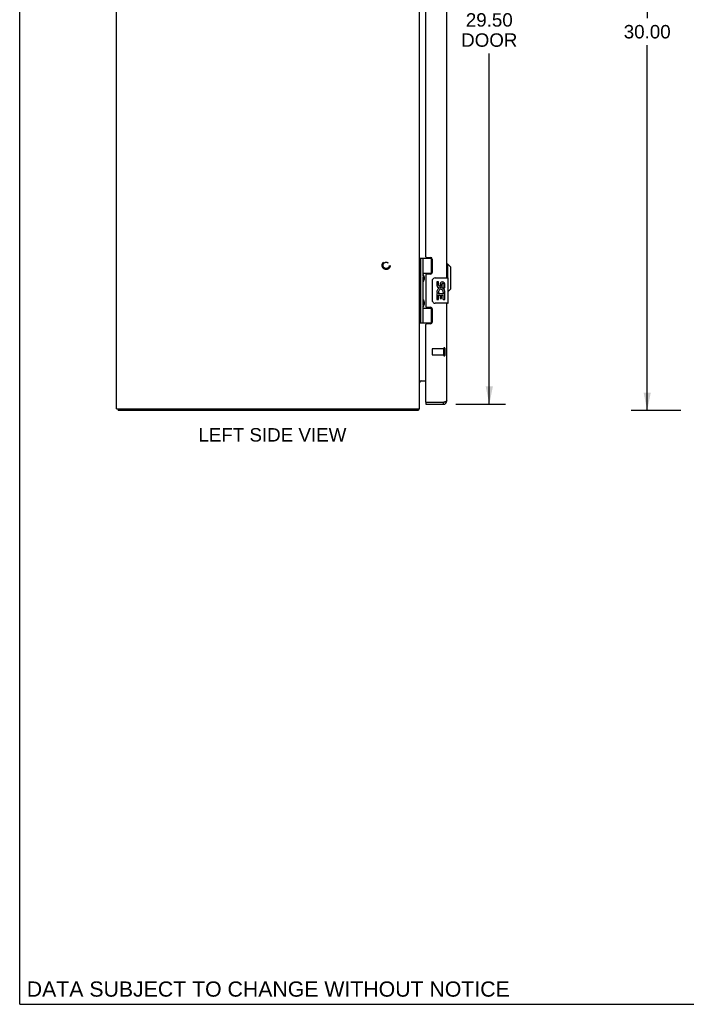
# Model space of a CAD drawing. Header units: inches. Extents: x 0 to 120, y 0 to 78.
# Tile 1 of 4: x 0 to 26, y 0 to 39. Entities that reach past the tile are written whole.
import ezdxf

# ---------------------------------------------------------------- set-up
doc = ezdxf.new("R2010")
doc.units = ezdxf.units.IN
doc.header["$LTSCALE"] = 6.625984
doc.header["$MEASUREMENT"] = 0
doc.linetypes.add('HIDDEN', pattern=[0.2, 0.1, -0.1])
doc.layers.get('0').update_dxf_attribs({"linetype": 'CONTINUOUS'})
for name, color, linetype in [('02___PRT_ALL_AXES', 7, 'CONTINUOUS'), ('DEFAULT_2', 8, 'HIDDEN'), ('DIMENSIONS', 7, 'CONTINUOUS')]:
    doc.layers.add(name, color=color, linetype=linetype)
doc.styles.get("Standard").update_dxf_attribs({"font": 'arial.ttf'})
doc.dimstyles.new('DIMSTYLE_1', dxfattribs={"dimtxt": 0.531496, "dimasz": 0.708661, "dimexe": 0.09, "dimexo": 0.07, "dimgap": 0.0375, "dimtad": 0, "dimtih": 1, "dimtoh": 1, "dimzin": 4, "dimdsep": 46, "dimtxsty": 'Standard', "dimblk": '_FILLED', "dimblk1": '_FILLED', "dimblk2": '_FILLED', "dimcen": 0.09, "dimazin": 1, "dimtfac": 1, "dimtofl": 0, "dimtmove": 0, "dimatfit": 3, "dimldrblk": '_FILLED', "dimfxl": 1, "dimtolj": 1, "dimtzin": 4, "dimarcsym": 0})

# ---------------------------------------------------------------- blocks, each defined once
blk = doc.blocks.new('_FILLED')
at = {"color": 0, "linetype": 'ByBlock'}
blk.add_solid([(0, 0), (-1, 0.2), (-1, -0.2)], dxfattribs=at)
blk = doc.blocks.new('*D2')
at = {"layer": 'DIMENSIONS', "color": 2, "linetype": 'Continuous'}
for p, q in [((26.176, 53.502), (24.202, 53.502)), ((24.839, 53.502), (24.839, 39.033)), ((24.839, 23.502), (24.839, 37.97)), ((26.176, 23.502), (24.202, 23.502))]:
    blk.add_line(p, q, dxfattribs=at)
at = {"layer": 'DIMENSIONS', "color": 2, "linetype": 'Continuous', "xscale": 0.7086614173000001, "yscale": 0.7086614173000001, "zscale": 0.7086614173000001}
for p, rotation in [((24.839, 53.502), 90), ((24.839, 23.502), 270)]:
    blk.add_blockref('_FILLED', p, dxfattribs=dict(at, rotation=rotation))
at = {"layer": 'DIMENSIONS', "color": 2, "linetype": 'Continuous', "insert": (24.839, 38.767), "char_height": 0.5315, "width": 1.85727, "attachment_point": 2, "line_spacing_factor": 0.9}
blk.add_mtext('30.00', dxfattribs=at)
blk = doc.blocks.new('*D4')
at = {"layer": 'DIMENSIONS', "color": 2, "linetype": 'Continuous'}
for p, q in [((17.266, 53.252), (19.225, 53.252)), ((18.588, 53.252), (18.588, 39.498)), ((18.588, 23.752), (18.588, 37.638)), ((17.266, 23.752), (19.225, 23.752))]:
    blk.add_line(p, q, dxfattribs=at)
at = {"layer": 'DIMENSIONS', "color": 2, "linetype": 'Continuous', "xscale": 0.7086614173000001, "yscale": 0.7086614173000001, "zscale": 0.7086614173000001}
for p, rotation in [((18.588, 53.252), 90), ((18.588, 23.752), 270)]:
    blk.add_blockref('_FILLED', p, dxfattribs=dict(at, rotation=rotation))
at = {"layer": 'DIMENSIONS', "color": 2, "linetype": 'Continuous', "insert": (18.588, 39.233), "char_height": 0.5315, "width": 2.22478, "attachment_point": 2, "line_spacing_factor": 0.9}
blk.add_mtext('29.50\\PDOOR', dxfattribs=at)

msp = doc.modelspace()

# ---------------------------------------------------------------- linework, layer by layer
at = {"color": 7, "linetype": 'Continuous'}
for p, q in [((0, 0), (0, 77.953)), ((15.837, 29.531), (16.321, 29.531)), ((15.837, 26.972), (15.837, 29.531)), ((15.876, 26.972), (15.876, 29.531)), ((15.974, 28.834), (15.974, 29.531)), ((16.289, 29.531), (16.289, 28.941)), ((16.944, 29.302), (16.905, 29.302)), ((17.062, 29.184), (16.944, 29.302)), ((16.944, 28.752), (16.944, 29.302)), ((15.832, 28.873), (15.837, 28.874)), ((15.974, 28.941), (16.321, 28.941)), ((15.986, 28.843), (15.987, 28.84)), ((16.263, 28.932), (16.315, 28.932)), ((17.062, 28.318), (17.062, 29.184)), ((15.832, 28.615), (15.837, 28.614)), ((15.974, 27.85), (15.974, 28.653)), ((15.986, 28.644), (15.985, 28.641)), ((15.987, 28.648), (15.986, 28.644)), ((15.989, 28.651), (15.987, 28.648)), ((15.989, 28.834), (15.991, 28.83)), ((15.99, 28.655), (15.989, 28.651)), ((15.993, 28.663), (15.99, 28.655)), ((15.991, 28.83), (15.997, 28.814)), ((15.991, 28.815), (15.991, 28.814)), ((15.991, 28.814), (15.991, 28.674)), ((15.991, 28.674), (15.991, 28.673)), ((15.991, 28.673), (15.991, 28.673)), ((15.997, 28.671), (15.993, 28.663)), ((15.997, 28.814), (15.999, 28.81)), ((15.999, 28.677), (15.997, 28.671)), ((15.999, 28.81), (16.001, 28.806)), ((16.001, 28.682), (15.999, 28.677)), ((16.002, 28.686), (16.001, 28.682)), ((16.34, 27.852), (16.34, 28.652)), ((16.44, 28.752), (16.95, 28.752)), ((16.965, 27.767), (16.965, 28.737)), ((17.062, 28.318), (16.965, 28.221)), ((15.832, 27.889), (15.837, 27.89)), ((15.986, 27.857), (15.988, 27.854)), ((15.988, 27.854), (15.989, 27.85)), ((15.989, 27.85), (15.991, 27.846)), ((15.993, 27.679), (15.99, 27.671)), ((15.991, 27.846), (15.997, 27.83)), ((15.991, 27.831), (15.991, 27.83)), ((15.991, 27.83), (15.991, 27.69)), ((15.991, 27.69), (15.991, 27.689)), ((15.991, 27.688), (15.991, 27.689)), ((15.998, 27.691), (15.993, 27.679)), ((15.997, 27.83), (15.999, 27.826)), ((16, 27.695), (15.998, 27.691)), ((15.999, 27.826), (16.001, 27.822)), ((16.002, 27.699), (16, 27.695)), ((16.003, 27.704), (16.002, 27.699)), ((16.95, 27.752), (16.44, 27.752)), ((15.832, 27.63), (15.837, 27.63)), ((15.974, 26.972), (15.974, 27.669)), ((15.974, 27.563), (16.321, 27.563)), ((15.986, 27.66), (15.985, 27.657)), ((15.987, 27.664), (15.986, 27.66)), ((15.989, 27.667), (15.987, 27.664)), ((15.99, 27.671), (15.989, 27.667)), ((16.315, 27.572), (16.263, 27.572)), ((16.289, 27.563), (16.289, 26.972)), ((15.837, 26.972), (16.321, 26.972)), ((16.08, 23.827), (16.095, 23.827)), ((16.08, 23.827), (16.08, 23.752)), ((16.77, 23.752), (16.77, 23.827)), ((3.895, 23.577), (3.895, 23.502)), ((15.769, 23.577), (15.769, 23.502)), ((15.79, 23.545), (15.769, 23.566)), ((0, 0), (120.472, 0))]:
    msp.add_line(p, q, dxfattribs=at)
at = {"color": 3, "linetype": 'Continuous'}
for p, q in [((3.832, 23.577), (3.832, 53.427)), ((15.832, 23.577), (15.832, 53.427)), ((16.905, 28.752), (16.905, 48.252)), ((16.08, 29.593), (16.08, 47.41)), ((16.111, 29.562), (16.267, 29.562)), ((16.33, 29.499), (16.33, 28.972)), ((16.08, 28.878), (16.08, 27.625)), ((16.267, 28.909), (16.111, 28.909)), ((16.905, 23.887), (16.905, 27.752)), ((16.111, 27.594), (16.267, 27.594)), ((16.33, 27.531), (16.33, 27.004)), ((16.08, 23.842), (16.08, 26.91)), ((16.267, 26.941), (16.111, 26.941)), ((15.842, 24.66), (15.84, 24.662)), ((15.847, 24.677), (16.08, 24.677)), ((16.77, 23.827), (16.095, 23.827)), ((16.787, 23.832), (16.77, 23.827)), ((3.832, 23.577), (15.832, 23.577)), ((15.769, 23.502), (3.895, 23.502)), ((16.08, 23.752), (16.77, 23.752))]:
    msp.add_line(p, q, dxfattribs=at)
at = {"color": 7, "linetype": 'Continuous'}
for points in [[(15.974, 28.889), (15.974, 28.888), (15.974, 28.888), (15.974, 28.887), (15.975, 28.886), (15.975, 28.885), (15.975, 28.884), (15.975, 28.883), (15.975, 28.882), (15.975, 28.881), (15.975, 28.879), (15.975, 28.878), (15.976, 28.877), (15.976, 28.876), (15.976, 28.875), (15.976, 28.874), (15.977, 28.873), (15.977, 28.871), (15.977, 28.87), (15.977, 28.869), (15.978, 28.867), (15.978, 28.866), (15.978, 28.865), (15.979, 28.863), (15.979, 28.862), (15.98, 28.861), (15.98, 28.859), (15.981, 28.858), (15.981, 28.856), (15.982, 28.855), (15.982, 28.853), (15.983, 28.852), (15.983, 28.85), (15.984, 28.848), (15.985, 28.847), (15.986, 28.843)], [(15.985, 28.641), (15.984, 28.639), (15.983, 28.638), (15.983, 28.636), (15.982, 28.634), (15.982, 28.633), (15.981, 28.631), (15.981, 28.63), (15.98, 28.628), (15.98, 28.627), (15.979, 28.626), (15.979, 28.624), (15.978, 28.623), (15.978, 28.621), (15.978, 28.62), (15.977, 28.619), (15.977, 28.618), (15.977, 28.616), (15.977, 28.615), (15.976, 28.614), (15.976, 28.613), (15.976, 28.611), (15.976, 28.61), (15.975, 28.609), (15.975, 28.608), (15.975, 28.607), (15.975, 28.606), (15.975, 28.605), (15.975, 28.604), (15.975, 28.603), (15.975, 28.602), (15.974, 28.601), (15.974, 28.6), (15.974, 28.599), (15.974, 28.598)], [(15.987, 28.84), (15.988, 28.838), (15.989, 28.834)], [(16.001, 28.806), (16.002, 28.802), (16.003, 28.8), (16.004, 28.798), (16.005, 28.796), (16.005, 28.794), (16.006, 28.792), (16.007, 28.79), (16.007, 28.788), (16.008, 28.786), (16.009, 28.784), (16.009, 28.782), (16.01, 28.78), (16.01, 28.779), (16.011, 28.777), (16.011, 28.775), (16.012, 28.774), (16.012, 28.772), (16.013, 28.771), (16.013, 28.769), (16.013, 28.768), (16.014, 28.766), (16.014, 28.765), (16.014, 28.763), (16.014, 28.762), (16.015, 28.761), (16.015, 28.759), (16.015, 28.758), (16.015, 28.756), (16.015, 28.755), (16.015, 28.754), (16.016, 28.753), (16.016, 28.751), (16.016, 28.75), (16.016, 28.749), (16.016, 28.748), (16.016, 28.746), (16.016, 28.745), (16.016, 28.744), (16.016, 28.743), (16.016, 28.741), (16.016, 28.74), (16.016, 28.739), (16.016, 28.738), (16.016, 28.736), (16.016, 28.735), (16.015, 28.734), (16.015, 28.732), (16.015, 28.731), (16.015, 28.73), (16.015, 28.728), (16.015, 28.727), (16.014, 28.726), (16.014, 28.724), (16.014, 28.723), (16.014, 28.721), (16.013, 28.72), (16.013, 28.718), (16.013, 28.717), (16.012, 28.715), (16.012, 28.714), (16.011, 28.712), (16.011, 28.71), (16.01, 28.709), (16.01, 28.707), (16.009, 28.705), (16.009, 28.703), (16.008, 28.702), (16.007, 28.7), (16.007, 28.698), (16.006, 28.696), (16.005, 28.694), (16.005, 28.692), (16.004, 28.69), (16.003, 28.688), (16.002, 28.686)], [(16.34, 28.652), (16.34, 28.658), (16.34, 28.664), (16.341, 28.67), (16.343, 28.676), (16.344, 28.682), (16.346, 28.688)], [(15.974, 27.905), (15.974, 27.904), (15.974, 27.903), (15.974, 27.902), (15.975, 27.901), (15.975, 27.9), (15.975, 27.899), (15.975, 27.898), (15.975, 27.897), (15.975, 27.896), (15.975, 27.895), (15.975, 27.894), (15.976, 27.893), (15.976, 27.892), (15.976, 27.891), (15.976, 27.889), (15.977, 27.888), (15.977, 27.887), (15.977, 27.886), (15.977, 27.885), (15.978, 27.883), (15.978, 27.882), (15.978, 27.881), (15.979, 27.879), (15.979, 27.878), (15.98, 27.876), (15.98, 27.875), (15.981, 27.873), (15.981, 27.872), (15.982, 27.87), (15.982, 27.869), (15.983, 27.867), (15.983, 27.866), (15.984, 27.864), (15.985, 27.862), (15.985, 27.861), (15.986, 27.857)], [(16.001, 27.822), (16.002, 27.818), (16.003, 27.815), (16.004, 27.813), (16.005, 27.811), (16.005, 27.809), (16.006, 27.807), (16.007, 27.805), (16.007, 27.804), (16.008, 27.802), (16.009, 27.8), (16.009, 27.798), (16.01, 27.796), (16.01, 27.795), (16.011, 27.793), (16.011, 27.791), (16.012, 27.79), (16.012, 27.788), (16.013, 27.786), (16.013, 27.785), (16.013, 27.783), (16.014, 27.782), (16.014, 27.78), (16.014, 27.779), (16.014, 27.778), (16.015, 27.776), (16.015, 27.775), (16.015, 27.774), (16.015, 27.772), (16.015, 27.771), (16.015, 27.77), (16.016, 27.768), (16.016, 27.767), (16.016, 27.766), (16.016, 27.765), (16.016, 27.763), (16.016, 27.762), (16.016, 27.761), (16.016, 27.76), (16.016, 27.758), (16.016, 27.757), (16.016, 27.756), (16.016, 27.755), (16.016, 27.753), (16.016, 27.752), (16.016, 27.751), (16.015, 27.749), (16.015, 27.748), (16.015, 27.747), (16.015, 27.745), (16.015, 27.744), (16.015, 27.743), (16.014, 27.741), (16.014, 27.74), (16.014, 27.739), (16.014, 27.737), (16.013, 27.736), (16.013, 27.734), (16.013, 27.733), (16.012, 27.731), (16.012, 27.729), (16.011, 27.728), (16.011, 27.726), (16.01, 27.725), (16.01, 27.723), (16.009, 27.721), (16.009, 27.719), (16.008, 27.717), (16.007, 27.716), (16.007, 27.714), (16.006, 27.712), (16.005, 27.71), (16.005, 27.708), (16.004, 27.706), (16.003, 27.704)], [(16.346, 27.815), (16.344, 27.821), (16.343, 27.827), (16.341, 27.833), (16.34, 27.839), (16.34, 27.845), (16.34, 27.852)], [(15.985, 27.657), (15.984, 27.655), (15.983, 27.653), (15.983, 27.652), (15.982, 27.65), (15.982, 27.649), (15.981, 27.647), (15.981, 27.646), (15.98, 27.644), (15.98, 27.643), (15.979, 27.641), (15.979, 27.64), (15.978, 27.638), (15.978, 27.637), (15.978, 27.636), (15.977, 27.635), (15.977, 27.633), (15.977, 27.632), (15.977, 27.631), (15.976, 27.63), (15.976, 27.628), (15.976, 27.627), (15.976, 27.626), (15.975, 27.625), (15.975, 27.624), (15.975, 27.623), (15.975, 27.622), (15.975, 27.621), (15.975, 27.62), (15.975, 27.619), (15.975, 27.618), (15.974, 27.617), (15.974, 27.616), (15.974, 27.615), (15.974, 27.614)]]:
    msp.add_lwpolyline(points, dxfattribs=at)
at = {"color": 3, "linetype": 'Continuous'}
for points in [[(15.847, 24.677), (15.847, 24.676), (15.847, 24.674), (15.847, 24.673), (15.847, 24.672), (15.847, 24.67), (15.846, 24.669), (15.845, 24.667), (15.844, 24.666), (15.843, 24.665), (15.842, 24.663), (15.841, 24.662), (15.84, 24.661), (15.838, 24.66), (15.837, 24.659), (15.836, 24.657), (15.835, 24.656), (15.834, 24.655), (15.833, 24.654), (15.832, 24.652), (15.832, 24.651), (15.832, 24.65), (15.832, 24.649)], [(15.847, 24.65), (15.847, 24.651), (15.847, 24.651), (15.847, 24.652), (15.847, 24.652), (15.847, 24.653), (15.846, 24.654), (15.846, 24.655), (15.845, 24.656), (15.844, 24.657), (15.843, 24.658), (15.842, 24.66)], [(16.804, 23.837), (16.796, 23.834), (16.787, 23.832)], [(16.905, 23.887), (16.904, 23.884), (16.903, 23.882), (16.902, 23.879), (16.9, 23.877), (16.897, 23.874), (16.894, 23.872), (16.891, 23.869), (16.886, 23.867), (16.882, 23.864), (16.877, 23.862), (16.871, 23.859), (16.865, 23.857), (16.859, 23.854), (16.852, 23.852), (16.845, 23.849), (16.837, 23.847), (16.829, 23.844), (16.821, 23.842), (16.813, 23.839), (16.804, 23.837)], [(15.78, 23.523), (15.779, 23.518), (15.778, 23.516), (15.778, 23.514), (15.777, 23.512), (15.776, 23.51), (15.776, 23.508), (15.775, 23.507), (15.774, 23.506), (15.773, 23.505), (15.773, 23.504), (15.772, 23.503), (15.771, 23.502), (15.77, 23.502), (15.769, 23.502), (15.769, 23.502)], [(15.79, 23.545), (15.789, 23.544), (15.787, 23.542), (15.786, 23.54), (15.785, 23.538), (15.784, 23.536), (15.783, 23.533), (15.782, 23.531), (15.782, 23.528), (15.781, 23.526), (15.78, 23.523)]]:
    msp.add_lwpolyline(points, dxfattribs=at)
for centre, radius, start, end in [((16.111, 29.593), 0.031, 180, 270), ((16.267, 29.499), 0.063, 0, 90), ((16.111, 28.878), 0.031, 90, 180), ((16.267, 28.972), 0.063, 270, 360), ((16.111, 27.625), 0.031, 180, 270), ((16.267, 27.531), 0.063, 0, 90), ((16.111, 26.91), 0.031, 90, 180), ((16.267, 27.004), 0.063, 270, 360), ((15.902, 24.607), 0.07, 90, 180), ((16.095, 23.842), 0.015, 180, 270), ((16.77, 23.887), 0.135, 270, 360), ((15.687, 23.647), 0.145, 315.3986, 331.1315)]:
    msp.add_arc(centre, radius, start, end, dxfattribs=at)
at = {"color": 7, "linetype": 'Continuous'}
for centre, radius, start, end in [((15.901, 28.814), 0.09, 0.672, 34.9249), ((15.901, 28.674), 0.09, 325.0751, 359.328), ((16.44, 28.652), 0.1, 90, 158.7946), ((16.95, 28.737), 0.015, 0, 90), ((15.901, 27.83), 0.09, 0.672, 34.9249), ((15.901, 27.69), 0.09, 325.0751, 359.328), ((16.44, 27.852), 0.1, 201.205, 270), ((16.95, 27.767), 0.015, 270, 360), ((16.77, 23.887), 0.06, 270, 301.7855)]:
    msp.add_arc(centre, radius, start, end, dxfattribs=at)
for centre in [(16.069, 28.744), (16.069, 27.76)]:
    msp.add_ellipse(centre, major_axis=(0, 0.188), ratio=0.57735, start_param=1.066602, end_param=2.074991, dxfattribs=at)
at = {"layer": '02___PRT_ALL_AXES', "color": 7, "linetype": 'Continuous'}
for p, q in [((16.263, 28.932), (16.263, 28.909)), ((16.578, 28.597), (16.515, 28.597)), ((16.515, 28.597), (16.515, 28.461)), ((16.578, 28.461), (16.578, 28.597)), ((16.643, 28.524), (16.643, 28.455)), ((16.703, 28.461), (16.703, 28.503)), ((16.766, 28.367), (16.766, 28.503)), ((16.827, 28.367), (16.827, 28.524)), ((16.533, 28.136), (16.515, 28.136)), ((16.515, 28.136), (16.515, 27.906)), ((16.568, 28.136), (16.595, 28.155)), ((16.568, 28.136), (16.827, 28.136)), ((16.578, 28.073), (16.643, 28.073)), ((16.578, 27.906), (16.578, 28.073)), ((16.643, 28.073), (16.643, 27.937)), ((16.703, 28.073), (16.766, 28.073)), ((16.703, 27.937), (16.703, 28.073)), ((16.759, 28.172), (16.816, 28.147)), ((16.766, 28.367), (16.827, 28.367)), ((16.766, 27.906), (16.766, 28.073)), ((16.827, 28.183), (16.827, 28.236)), ((16.827, 27.906), (16.827, 28.136)), ((16.515, 27.906), (16.578, 27.906)), ((16.643, 27.937), (16.703, 27.937)), ((16.766, 27.906), (16.827, 27.906)), ((16.263, 27.594), (16.263, 27.572))]:
    msp.add_line(p, q, dxfattribs=at)
at = {"layer": '02___PRT_ALL_AXES', "color": 8, "linetype": 'HIDDEN'}
for p, q in [((16.787, 25.951), (16.34, 25.951)), ((16.787, 25.703), (16.787, 25.951)), ((16.787, 25.703), (16.34, 25.703))]:
    msp.add_line(p, q, dxfattribs=at)
msp.add_circle((14.507, 29.252), 0.124, dxfattribs=at)
at = {"layer": '02___PRT_ALL_AXES', "color": 7, "linetype": 'Continuous'}
for centre, radius, start, end in [((16.609, 28.461), 0.0943, 180, 360), ((16.609, 28.461), 0.0314, 180, 261.2295), ((16.609, 28.466), 0.0362, 263.4285, 341.7628), ((16.735, 28.503), 0.0943, 71.7267, 167.4338), ((16.735, 28.503), 0.0314, 0, 180.0485), ((16.735, 28.503), 0.0943, 12.5402, 71.701), ((16.669, 28.209), 0.154, 161.4199, 206.1963), ((16.672, 28.21), 0.157, 9.7031, 161.8791), ((16.672, 28.21), 0.157, 205.737, 207.8532), ((16.672, 28.21), 0.0943, 336.5966, 215.1122), ((16.672, 28.21), 0.157, 336.5966, 350.2969)]:
    msp.add_arc(centre, radius, start, end, dxfattribs=at)
at = {"layer": 'DEFAULT_2', "color": 8, "linetype": 'HIDDEN'}
for p, q in [((16.33, 25.941), (16.33, 25.713)), ((16.787, 25.969), (16.787, 25.685)), ((16.83, 25.969), (16.83, 25.685))]:
    msp.add_line(p, q, dxfattribs=at)
for radius in [0.164, 0.124]:
    msp.add_circle((14.507, 29.252), radius, dxfattribs=at)
for centre, radius, start, end in [((16.34, 25.941), 0.01, 90, 180), ((16.808, 25.969), 0.0215, 0, 180), ((16.34, 25.713), 0.01, 180, 270), ((16.808, 25.685), 0.0215, 180, 360)]:
    msp.add_arc(centre, radius, start, end, dxfattribs=at)

# ---------------------------------------------------------------- texts
at = {"layer": 'DIMENSIONS', "color": 2, "linetype": 'Continuous', "attachment_point": 2, "line_spacing_factor": 0.9}
for s, insert, char_height, width in [('LEFT SIDE VIEW', (10.002, 22.809), 0.5315, 5.84448), ('DATA SUBJECT TO CHANGE WITHOUT NOTICE', (9.839, 0.905), 0.60236, 19.08301)]:
    msp.add_mtext(s, dxfattribs=dict(at, insert=insert, char_height=char_height, width=width))

# ---------------------------------------------------------------- dimensions: what is measured, and where the dimension line sits
at = {"layer": 'DIMENSIONS', "color": 2, "linetype": 'Continuous'}
dim = msp.add_linear_dim(base=(24.839, 23.502), p1=(26.246, 53.502), p2=(26.246, 23.502), angle=270, dimstyle='DIMSTYLE_1', dxfattribs=at)
dim.commit()
dim.dimension.update_dxf_attribs({"geometry": '*D2', "text_midpoint": (24.838, 38.499), "dimtype": 160})
dim = msp.add_linear_dim(base=(18.588, 23.752), p1=(17.196, 53.252), p2=(17.196, 23.752), angle=270, text='<>\\PDOOR', dimstyle='DIMSTYLE_1', dxfattribs=at)
dim.commit()
dim.dimension.update_dxf_attribs({"geometry": '*D4', "text_midpoint": (18.588, 38.568), "dimtype": 160})

doc.saveas('drawing.dxf')
